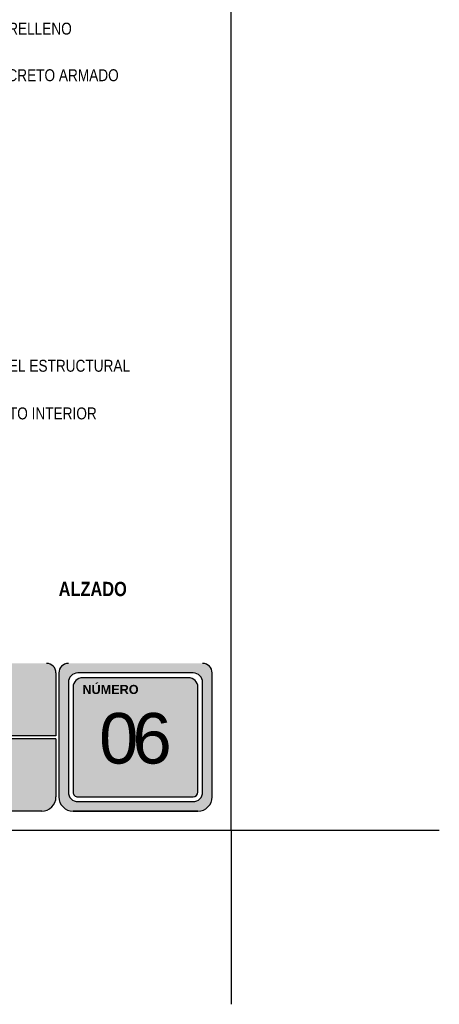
# Model space of a CAD drawing. Header units: millimetres. Extents: x 0 to 30, y 0 to 35.5.
# Tile 1 of 2: x 21.1 to 30, y 0 to 20.7. Entities that reach past the tile are written whole.
import ezdxf

# ---------------------------------------------------------------- set-up
doc = ezdxf.new("R2010")
doc.units = ezdxf.units.MM
doc.linetypes.add('DASHED2', pattern=[9.524999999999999, 6.35, -3.175])
doc.layers.add('TEXTO', color=7, linetype='DASHED2', lineweight=0)
doc.layers.add('TEXTO CUADRO DATOS', color=251, linetype='Continuous', lineweight=0)
doc.styles.add('Erika', font='techl___.ttf', dxfattribs={"height": 0.25})
doc.styles.get("Standard").update_dxf_attribs({"font": 'arial.ttf'})

msp = doc.modelspace()

# ---------------------------------------------------------------- hatches: boundary and pattern name
at = {"true_color": 0xb3b3b3}
h = msp.add_hatch(color=253, dxfattribs=at)
h.paths.add_polyline_path([(22.16884494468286, 7.152736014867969, 0.4142135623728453), (21.96884494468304, 6.952736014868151), (21.96884494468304, 4.352736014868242, 0.4142135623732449), (22.26884494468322, 4.05273601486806), (24.88824224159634, 4.05273601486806, 0.4142135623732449), (25.18824224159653, 4.352736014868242), (25.18824224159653, 6.952736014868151, 0.4142135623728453), (24.98824224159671, 7.152736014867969)])
h.paths.add_polyline_path([(24.98824224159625, 6.752736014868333), (24.9882422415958, 4.452736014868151, -0.4142135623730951), (24.78824224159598, 4.252736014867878), (22.36884494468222, 4.252736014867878, -0.4142135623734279), (22.16884494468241, 4.452736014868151), (22.16884494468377, 6.752736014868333, -0.4142135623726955), (22.36884494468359, 6.952736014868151), (24.78824224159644, 6.952736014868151, -0.4142135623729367)], flags=16)
h.paths.add_polyline_path([(24.88824224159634, 6.652736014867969), (24.88824224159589, 4.452736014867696, -0.4142135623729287), (24.78824224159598, 4.352736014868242), (22.36884494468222, 4.352736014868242, -0.4142135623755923), (22.26884494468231, 4.452736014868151), (22.26884494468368, 6.652736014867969, -0.4142135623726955), (22.4688449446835, 6.852736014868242), (24.68824224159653, 6.852736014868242, -0.4142135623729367)], flags=0)
h.paths.add_polyline_path([(22.87319543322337, 6.559396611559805), (24.17571930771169, 6.559396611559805), (24.17571930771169, 4.303257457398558), (22.87319543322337, 4.303257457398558)], flags=8)
h.paths.add_polyline_path([(22.41662102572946, 8.338166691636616), (23.66095254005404, 8.338166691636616), (23.66095254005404, 8.046686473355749), (22.41662102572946, 8.046686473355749)], flags=9)
h = msp.add_hatch(color=253, dxfattribs=at)
h.paths.add_polyline_path([(18.55788555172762, 5.632736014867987), (18.55788555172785, 7.152736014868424), (15.26692615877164, 7.152736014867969), (15.26692615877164, 5.632736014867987)])
h.paths.add_polyline_path([(18.55788555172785, 5.572736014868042), (15.26692615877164, 5.572736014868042), (15.26692615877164, 4.05273601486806), (18.55788555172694, 4.05273601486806)])
h.paths.add_polyline_path([(18.61788555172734, 5.572736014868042), (18.61788555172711, 4.05273601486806), (21.60884494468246, 4.05273601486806, 0.4142135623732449), (21.90884494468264, 4.352736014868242), (21.90884494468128, 5.572736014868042)])
h.paths.add_polyline_path([(18.61788555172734, 7.152736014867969), (18.61788555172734, 5.632736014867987), (21.90884494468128, 5.632736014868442), (21.90884494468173, 6.952736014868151, 0.414213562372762), (21.70884494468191, 7.152736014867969)])

# ---------------------------------------------------------------- linework, layer by layer
at = {"color": 253, "true_color": 0xb3b3b3}
for p, q in [((21.90884494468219, 6.952736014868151), (21.90884494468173, 5.632736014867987)), ((21.9688449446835, 6.952736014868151), (21.9688449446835, 4.352736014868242)), ((24.78824224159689, 6.952736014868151), (22.36884494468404, 6.952736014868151)), ((24.68824224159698, 6.852736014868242), (22.46884494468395, 6.852736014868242)), ((25.18824224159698, 4.352736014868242), (25.18824224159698, 6.952736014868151)), ((22.16884494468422, 6.752736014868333), (22.16884494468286, 4.452736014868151)), ((22.26884494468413, 6.652736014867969), (22.26884494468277, 4.452736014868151)), ((24.88824224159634, 4.452736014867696), (24.8882422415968, 6.652736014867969)), ((24.98824224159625, 4.452736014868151), (24.98824224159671, 6.752736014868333)), ((21.90884494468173, 5.632736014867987), (18.6178855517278, 5.632736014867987)), ((21.90884494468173, 5.572736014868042), (18.6178855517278, 5.572736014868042)), ((21.90884494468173, 5.572736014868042), (21.9088449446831, 4.352736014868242)), ((22.36884494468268, 4.352736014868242), (24.78824224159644, 4.352736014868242)), ((22.36884494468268, 4.252736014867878), (24.78824224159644, 4.252736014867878)), ((21.60884494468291, 4.05273601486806), (18.6178855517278, 4.05273601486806)), ((24.8882422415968, 4.05273601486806), (22.26884494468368, 4.05273601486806)), ((22.26884494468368, 4.05273601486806), (24.8882422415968, 4.05273601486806))]:
    msp.add_line(p, q, dxfattribs=at)
at = {"color": 254, "true_color": 0xe3e3e3}
for q in [(25.58824224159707, 4.427276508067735e-06), (29.95815919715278, 3.652736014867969), (25.58824224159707, 4.427276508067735e-06)]:
    msp.add_line((25.58824224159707, 3.652736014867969), q, dxfattribs=at)
msp.add_lwpolyline([(3.998242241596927, 3.652736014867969), (25.58824224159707, 3.652736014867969), (25.58824224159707, 31.59273601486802), (3.998242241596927, 31.59273601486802)], close=True, dxfattribs=at)
at = {"color": 253, "true_color": 0xb3b3b3}
for centre, radius, start, end in [((21.70884494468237, 6.952736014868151), 0.2, 2.605510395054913e-11, 90), ((22.16884494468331, 6.952736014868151), 0.2, 90, 180), ((24.98824224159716, 6.952736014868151), 0.2, 0, 90), ((22.36884494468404, 6.752736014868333), 0.2, 90, 179.9999999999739), ((22.46884494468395, 6.652736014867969), 0.2, 90, 179.9999999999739), ((24.68824224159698, 6.652736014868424), 0.2, 0, 90), ((24.78824224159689, 6.752736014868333), 0.2, 0, 90), ((21.60884494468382, 4.352736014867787), 0.3, 269.9999999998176, 7.816531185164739e-11), ((22.26884494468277, 4.352736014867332), 0.3, 179.9999999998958, 270.0000000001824), ((22.26884494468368, 4.352736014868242), 0.3000000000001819, 180, 270), ((22.36884494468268, 4.452736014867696), 0.1999999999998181, 179.9999999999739, 270), ((22.36884494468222, 4.452736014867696), 0.0999999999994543, 179.9999999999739, 270.0000000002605), ((24.78824224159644, 4.452736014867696), 0.1999999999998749, 270, 2.605510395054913e-11), ((24.78824224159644, 4.452736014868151), 0.09999999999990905, 270, 359.999999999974), ((24.88824224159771, 4.352736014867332), 0.3, 269.9999999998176, 1.042204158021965e-10), ((24.8882422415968, 4.352736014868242), 0.3000000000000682, 270, 0)]:
    msp.add_arc(centre, radius, start, end, dxfattribs=at)

# ---------------------------------------------------------------- texts
at = {"layer": 'TEXTO', "linetype": 'ByBlock', "lineweight": 0, "attachment_point": 1, "style": 'Erika'}
for s, insert, char_height in [('MATERIAL DE RELLENO', (18.91548434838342, 20.59715287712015), 0.25), ('CAPA DE CONCRETO ARMADO', (18.91548434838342, 19.61998178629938), 0.25), ('CONSTRUPANEL ESTRUCTURAL', (18.91548434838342, 13.52352372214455), 0.25), ('RECUBRIMIENTO INTERIOR', (18.91548434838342, 12.52352372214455), 0.25), ('{\\fTechnicLite|b1|i0|c2|p2;ALZADO}', (21.96503555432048, 8.864687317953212), 0.3)]:
    msp.add_mtext(s, dxfattribs=dict(at, insert=insert, char_height=char_height))
at = {"layer": 'TEXTO CUADRO DATOS', "attachment_point": 1}
for s, insert, char_height, width in [('{\\fArial|b1|i0|c0|p34;NÚMERO}', (22.46412102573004, 6.701615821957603), 0.19, 0.003231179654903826), ('\\pi-0.59339;{\\T0.75;06}', (23.40805143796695, 6.112183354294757), 1.060422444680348, 0.00456855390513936)]:
    msp.add_mtext(s, dxfattribs=dict(at, insert=insert, char_height=char_height, width=width))

doc.saveas('drawing.dxf')
